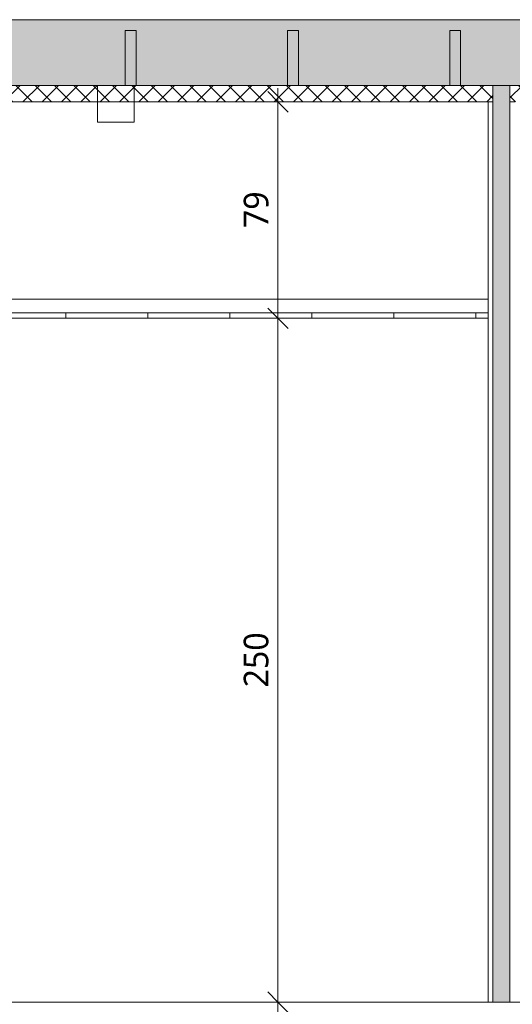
# Model space of a CAD drawing. Header units: millimetres. Extents: x -21851 to 219842, y -3161 to 6433.
# Tile 32 of 81: x 118444 to 120247, y -7 to 3591. Entities that reach past the tile are written whole.
import ezdxf

# ---------------------------------------------------------------- set-up
doc = ezdxf.new("R2010")
doc.units = ezdxf.units.MM
for name, color, linetype, lineweight in [('A-ANNO-DIMS', 211, 'Continuous', 9), ('A-ANNO-DIMS-50', 211, 'Continuous', 9), ('A-CLNG', 13, 'Continuous', 13), ('A-CLNG-FNSH', 13, 'Continuous', 13), ('A-CLNG-PATT', 13, 'Continuous', 13), ('A-FLOR-FNSH', 192, 'Continuous', 13), ('A-WALL', 113, 'Continuous', 13), ('A-WALL-FNSH', 113, 'Continuous', 13), ('A-WALL-PATT', 111, 'Continuous', 13), ('S-BEAM', 12, 'Continuous', 13)]:
    doc.layers.add(name, color=color, linetype=linetype, lineweight=lineweight)
doc.styles.add('Trebuchet MS', font='trebuc.ttf', dxfattribs={"height": 90})
doc.dimstyles.new('Cotes100e_Intérieur', dxfattribs={"dimscale": 304.8, "dimtxt": 92.785582, "dimasz": 0.246063, "dimexe": 0.164042, "dimexo": 0.0625, "dimgap": 0.032808, "dimtad": 1, "dimdec": 0, "dimlfac": 0.1, "dimzin": 0, "dimdsep": 46, "dimtxsty": 'Trebuchet MS', "dimblk1": 'OBLIQUE', "dimblk2": 'OBLIQUE', "dimsah": 1, "dimcen": 0.09, "dimdle": 0.164042, "dimazin": 0, "dimtfac": 1, "dimtdec": 4, "dimtix": 1, "dimtmove": 0, "dimatfit": 3, "dimfxl": 0.164042, "dimfxlon": 1, "dimtvp": 1, "dimtolj": 1, "dimtzin": 0, "dimarcsym": 2})

# ---------------------------------------------------------------- blocks, each defined once
blk = doc.blocks.new('Family - IfcBeam - CVT-251730-COUPE KK_50')
at = {"layer": 'S-BEAM', "color": 10, "lineweight": 18}
for p, q in [((-6836.8, 3351.5), (-6890.8, 3351.5)), ((-6890.8, 3351.5), (-6890.8, 3270.5)), ((-6755.8, 3351.5), (-6836.8, 3351.5)), ((-6755.8, 3297.5), (-6755.8, 3351.5)), ((-6755.8, 3216.5), (-6755.8, 3297.5)), ((-6890.8, 3270.5), (-6890.8, 3216.5)), ((-6890.8, 3216.5), (-6809.8, 3216.5)), ((-6809.8, 3216.5), (-6755.8, 3216.5))]:
    blk.add_line(p, q, dxfattribs=at)
blk = doc.blocks.new('Family - IfcBeam - FP-252442-COUPE KK_50')
at = {"layer": 'S-BEAM', "color": 10, "lineweight": 18}
for p, q in [((-6179.3, 3551.5), (-6195.3, 3551.5)), ((-6195.3, 3551.5), (-6195.3, 3431.6)), ((-6155.3, 3551.5), (-6179.3, 3551.5)), ((-6155.3, 3471.4), (-6155.3, 3551.5)), ((-6155.3, 3351.5), (-6155.3, 3471.4)), ((-6195.3, 3431.6), (-6195.3, 3351.5)), ((-6195.3, 3351.5), (-6171.4, 3351.5)), ((-6171.4, 3351.5), (-6155.3, 3351.5))]:
    blk.add_line(p, q, dxfattribs=at)
blk = doc.blocks.new('Family - IfcBeam - FP-252448-COUPE KK_50')
at = {"layer": 'S-BEAM', "color": 10, "lineweight": 18}
for p, q in [((-5585.9, 3551.5), (-5601.9, 3551.5)), ((-5601.9, 3551.5), (-5601.9, 3431.6)), ((-5561.9, 3551.5), (-5585.9, 3551.5)), ((-5561.9, 3471.4), (-5561.9, 3551.5)), ((-5561.9, 3351.5), (-5561.9, 3471.4)), ((-5601.9, 3431.6), (-5601.9, 3351.5)), ((-5601.9, 3351.5), (-5577.9, 3351.5)), ((-5577.9, 3351.5), (-5561.9, 3351.5))]:
    blk.add_line(p, q, dxfattribs=at)
blk = doc.blocks.new('Family - IfcBeam - FP-252626-COUPE KK_50')
at = {"layer": 'S-BEAM', "color": 10, "lineweight": 18}
for p, q in [((-6772.7, 3551.5), (-6788.7, 3551.5)), ((-6788.7, 3551.5), (-6788.7, 3431.6)), ((-6748.7, 3551.5), (-6772.7, 3551.5)), ((-6748.7, 3471.4), (-6748.7, 3551.5)), ((-6748.7, 3351.5), (-6748.7, 3471.4)), ((-6788.7, 3431.6), (-6788.7, 3351.5)), ((-6788.7, 3351.5), (-6764.8, 3351.5)), ((-6764.8, 3351.5), (-6748.7, 3351.5))]:
    blk.add_line(p, q, dxfattribs=at)
blk = doc.blocks.new('GROUPE SCOLAIRE ST JULIEN - PRO - Ind A_importrevit_ifc-3-COUPE KK_50')
at = {"layer": 'S-BEAM', "color": 10, "lineweight": 18}
for name in ['Family - IfcBeam - FP-252626-COUPE KK_50', 'Family - IfcBeam - FP-252442-COUPE KK_50', 'Family - IfcBeam - FP-252448-COUPE KK_50', 'Family - IfcBeam - CVT-251730-COUPE KK_50']:
    blk.add_blockref(name, (0, 0), dxfattribs=at)
blk = doc.blocks.new('DIMBLOCK13-COUPE KK_50')
at = {"layer": 'A-ANNO-DIMS-50'}
for p, q in [((119389.3, 2500), (119351.8, 2537.5)), ((119389.3, 2550), (119389.3, -50)), ((119389.3, 2500), (119339.3, 2500)), ((119389.3, 2500), (119426.8, 2462.5)), ((119389.3, 2500), (119439.3, 2500)), ((119389.3, 0), (119351.8, 37.5)), ((119389.3, 0), (119339.3, 0)), ((119389.3, 0), (119426.8, -37.5)), ((119389.3, 0), (119439.3, 0))]:
    blk.add_line(p, q, dxfattribs=at)
at = {"layer": 'A-ANNO-DIMS-50', "color": 0, "insert": (119264.1, 1150.9), "char_height": 90, "width": 237.783, "attachment_point": 1, "rotation": 90, "line_spacing_factor": 1.048425, "style": 'Trebuchet MS'}
blk.add_mtext('250', dxfattribs=at)
blk = doc.blocks.new('_Oblique')
at = {"color": 0, "linetype": 'ByBlock', "lineweight": -2}
blk.add_line((-0.5, -0.5), (0.5, 0.5), dxfattribs=at)
blk = doc.blocks.new('DIMBLOCK18-COUPE KK_50')
at = {"layer": 'A-ANNO-DIMS-50'}
for p, q in [((119389.3, 3291.5), (119351.8, 3329)), ((119389.3, 2450), (119389.3, 3341.5)), ((119389.3, 3291.5), (119339.3, 3291.5)), ((119389.3, 3291.5), (119426.8, 3254)), ((119389.3, 3291.5), (119439.3, 3291.5)), ((119389.3, 2500), (119351.8, 2537.5)), ((119389.3, 2500), (119339.3, 2500)), ((119389.3, 2500), (119426.8, 2462.5)), ((119389.3, 2500), (119439.3, 2500))]:
    blk.add_line(p, q, dxfattribs=at)
at = {"layer": 'A-ANNO-DIMS-50', "color": 0, "insert": (119264.1, 2829.7), "char_height": 90, "width": 158.522, "attachment_point": 1, "rotation": 90, "line_spacing_factor": 1.048425, "style": 'Trebuchet MS'}
blk.add_mtext('79', dxfattribs=at)

msp = doc.modelspace()

# ---------------------------------------------------------------- hatches: boundary and pattern name
at = {"layer": 'A-CLNG-PATT'}
h = msp.add_hatch(dxfattribs=at)
h.set_pattern_fill('FP_73', color=30, angle=-135, style=0, pattern_type=2)
h.set_pattern_definition([(225, (136292.473, 3591.475), (-88.89959, -177.79988), [15.715, -110.008]), (225, (136259.135, 3513.69), (-88.89959, -177.79988), [15.715, -110.008]), (225, (136248.024, 3591.475), (-88.89959, -177.79988), [15.715, -110.008]), (225, (136214.686, 3513.69), (-88.89959, -177.79988), [15.715, -110.008]), (251.565, (136281.36, 3580.362), (-88.89985, -355.599625), [35.141, -245.986]), (251.565, (136270.248, 3547.024), (-88.89985, -355.599625), [35.141, -245.986]), (251.565, (136236.91, 3580.362), (-88.89985, -355.599625), [35.141, -245.986]), (251.565, (136225.798, 3547.024), (-88.89985, -355.599625), [35.141, -245.986]), (315, (136281.36, 3513.69), (-88.89959, 177.79988), [15.715, -110.008]), (315, (136248.024, 3591.475), (-88.89959, 177.79988), [15.715, -110.008]), (315, (136236.91, 3513.69), (-88.89959, 177.79988), [15.715, -110.008]), (315, (136203.574, 3591.475), (-88.89959, 177.79988), [15.715, -110.008]), (288.435, (136270.248, 3547.024), (-88.89985, 355.599625), [35.141, -245.986]), (288.435, (136259.136, 3580.362), (-88.89985, 355.599625), [35.141, -245.986]), (288.435, (136225.798, 3547.024), (-88.89985, 355.599625), [35.141, -245.986]), (288.435, (136214.686, 3580.362), (-88.89985, 355.599625), [35.141, -245.986])])
h.paths.add_polyline_path([(114093.7, 3351.5), (123622.2, 3351.5), (123622.2, 3591.5), (114093.7, 3591.5), (114093.7, 3393.1)])
h.paths.add_polyline_path([(158491.3, 3351.5), (158491.3, 3591.5), (150466.3, 3591.5), (150466.3, 3351.5), (158452.8, 3351.5)])
h = msp.add_hatch(dxfattribs=at)
h.set_pattern_fill('FP_72', color=30, angle=-135, style=0, pattern_type=2)
h.set_pattern_definition([(225, (136292.473, 3591.475), (35.35534, -35.35534), []), (315, (136292.473, 3591.475), (35.35534, 35.35534), [])])
h.paths.add_polyline_path([(114156.7, 3291.5), (120176, 3291.5), (120176, 3351.5), (114093.7, 3351.5), (114093.7, 3291.5), (114141.7, 3291.5)])
h.paths.add_polyline_path([(123622.2, 3291.5), (123622.2, 3351.5), (120238, 3351.5), (120238, 3291.5), (123597.1, 3291.5)])
h.paths.add_polyline_path([(158491.3, 3291.5), (158491.3, 3351.5), (150466.3, 3351.5), (150466.3, 3291.5), (158452.8, 3291.5)])
h = msp.add_hatch(dxfattribs=at)
h.set_pattern_fill('FP_93', color=30, style=0, pattern_type=2)
h.set_pattern_definition([(90, (131213.12, 3183.1), (-300, 2e-14), [])])
h.paths.add_polyline_path([(119685.9, 2500), (120158, 2500), (120158, 2520), (114156.7, 2520), (114156.7, 2500), (118765.6, 2500)])
at = {"layer": 'A-WALL-PATT'}
h = msp.add_hatch(dxfattribs=at)
h.set_pattern_fill('FP_101', color=30, angle=-135, style=0, pattern_type=2)
h.set_pattern_definition([(315, (120157.97, 1645.74), (177.7999, -88.8996), [15.715, -110.008]), (315, (120235.76, 1612.4), (177.7999, -88.8996), [15.715, -110.008]), (315, (120157.97, 1601.29), (177.7999, -88.8996), [15.715, -110.008]), (315, (120235.76, 1567.95), (177.7999, -88.8996), [15.715, -110.008]), (341.565, (120169.085, 1634.625), (355.59962, -88.89985), [35.141, -245.986]), (341.565, (120202.423, 1623.513), (355.59962, -88.89985), [35.141, -245.986]), (341.565, (120169.085, 1590.175), (355.59962, -88.89985), [35.141, -245.986]), (341.565, (120202.423, 1579.063), (355.59962, -88.89985), [35.141, -245.986]), (45, (120235.76, 1634.624), (-177.7999, -88.8996), [15.715, -110.008]), (45, (120157.97, 1601.29), (-177.7999, -88.8996), [15.715, -110.008]), (45, (120235.76, 1590.175), (-177.7999, -88.8996), [15.715, -110.008]), (45, (120157.97, 1556.84), (-177.7999, -88.8996), [15.715, -110.008]), (18.435, (120202.423, 1623.513), (-355.59962, -88.89985), [35.141, -245.986]), (18.435, (120169.086, 1612.4), (-355.59962, -88.89985), [35.141, -245.986]), (18.435, (120202.423, 1579.063), (-355.59962, -88.89985), [35.141, -245.986]), (18.435, (120169.086, 1567.95), (-355.59962, -88.89985), [35.141, -245.986])])
h.paths.add_polyline_path([(120176, 0), (120238, 0), (120238, 3351.5), (120176, 3351.5), (120176, 32.2)])

# ---------------------------------------------------------------- linework, layer by layer
at = {"layer": 'A-CLNG', "color": 30}
for p, q in [((123622.2, 3591.5), (114093.7, 3591.5)), ((120176, 3351.5), (114093.7, 3351.5)), ((123622.2, 3351.5), (120238, 3351.5)), ((114093.7, 3291.5), (120158, 3291.5)), ((120158, 2570), (114156.7, 2570)), ((120158, 2520), (114156.7, 2520))]:
    msp.add_line(p, q, dxfattribs=at)
at = {"layer": 'A-CLNG-FNSH', "color": 30}
msp.add_line((114156.7, 2500), (120158, 2500), dxfattribs=at)
at = {"layer": 'A-FLOR-FNSH', "color": 30}
msp.add_line((131745.9, 0), (114156.7, 0), dxfattribs=at)
at = {"layer": 'A-WALL', "color": 30}
for p, q in [((120176, 3351.5), (120238, 3351.5)), ((120176, 0), (120176, 3351.5)), ((120238, 0), (120238, 3351.5)), ((120176, 3291.5), (120158, 3291.5)), ((120256, 3291.5), (120238, 3291.5)), ((120176, 0), (120238, 0))]:
    msp.add_line(p, q, dxfattribs=at)
at = {"layer": 'A-WALL-FNSH', "color": 30}
for p, q in [((120158, 3291.5), (120158, 0)), ((120158, 0), (120176, 0)), ((120238, 0), (120256, 0))]:
    msp.add_line(p, q, dxfattribs=at)

# ---------------------------------------------------------------- block references
at = {"color": 50, "lineweight": 5}
msp.add_blockref('GROUPE SCOLAIRE ST JULIEN - PRO - Ind A_importrevit_ifc-3-COUPE KK_50', (125619.6, 0), dxfattribs=at)

# ---------------------------------------------------------------- dimensions: what is measured, and where the dimension line sits
at = {"layer": 'A-ANNO-DIMS'}
for base, p1, p2, override, picture, middle in [((119389.3, 3291.5), (119339.3, 2500), (119339.3, 3291.5), {"dimpost": '<>', "dimfxl": 791.47468}, 'DIMBLOCK18-COUPE KK_50', (119333.4, 2895.7)), ((119389.3, 0), (119439.3, 2500), (119439.3, 0), {"dimpost": '<>', "dimfxl": 2500}, 'DIMBLOCK13-COUPE KK_50', (119333.5, 1250))]:
    dim = msp.add_linear_dim(base=base, p1=p1, p2=p2, angle=90, dimstyle='Cotes100e_Intérieur', override=override, dxfattribs=at)
    dim.commit()
    dim.dimension.update_dxf_attribs({"geometry": picture, "text_midpoint": middle})

doc.saveas('drawing.dxf')
